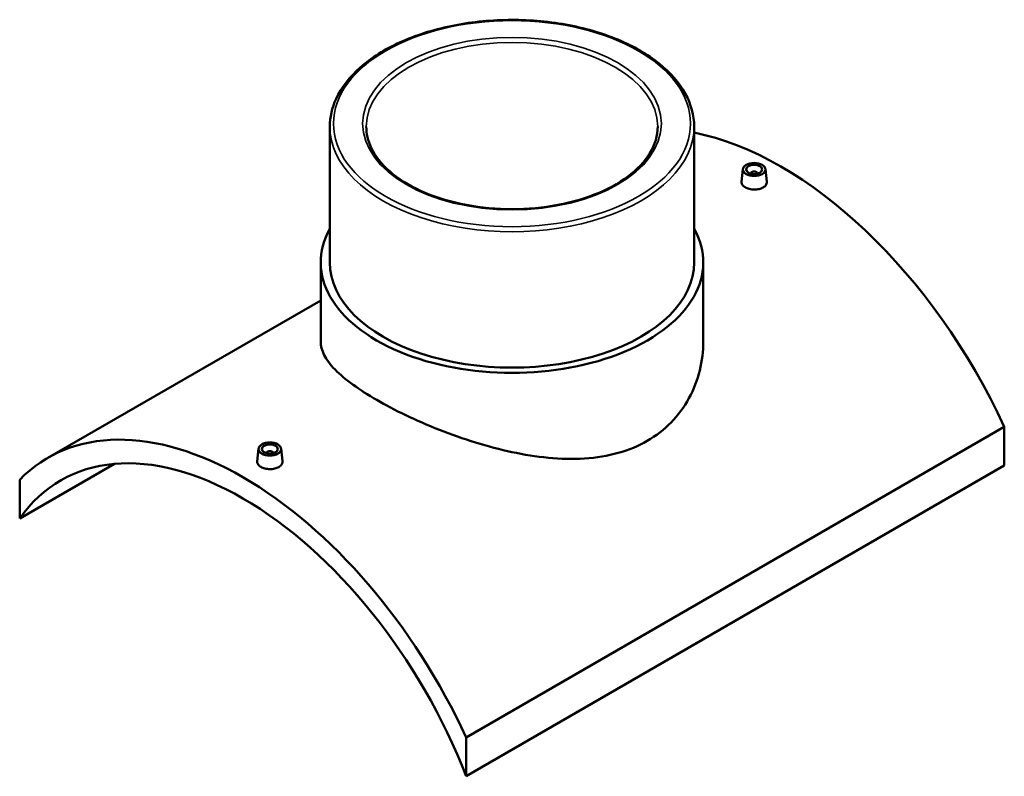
# Model space of a CAD drawing. Header units: millimetres. Extents: x -309 to 1497, y -360 to 1071.
# Tile 5 of 5: x 889 to 1497, y 604 to 1071. Entities that reach past the tile are written whole.
import ezdxf

# ---------------------------------------------------------------- set-up
doc = ezdxf.new("R2010")
doc.units = ezdxf.units.MM
doc.layers.add('Visible (ANSI)', color=7, linetype='Continuous', lineweight=50)
doc.layers.add('Visible Narrow (ANSI)', color=7, linetype='Continuous', lineweight=35)

msp = doc.modelspace()

# ---------------------------------------------------------------- linework, layer by layer
at = {"layer": 'Visible (ANSI)'}
for p, q in [((1080.25, 1005.1), (1080.25, 921.2)), ((1305.25, 1005.1), (1305.25, 921.2)), ((1335.32, 978.89), (1334.47, 971.03)), ((1340.3, 976), (1340.3, 976.19)), ((1344.3, 976), (1344.3, 976.19)), ((1349.29, 978.89), (1350.13, 971.04)), ((1074.62, 921.2), (1074.62, 872.26)), ((1310.87, 921.2), (1310.87, 872.26)), ((1074.62, 897.77), (906.08, 800.46)), ((1496.8, 819.65), (1164.46, 627.77)), ((1496.8, 819.65), (1496.8, 795.67)), ((1036.21, 806.2), (1035.36, 798.34)), ((1041.2, 803.5), (1041.2, 803.31)), ((1045.2, 803.5), (1045.2, 803.31)), ((1050.18, 806.2), (1051.03, 798.35)), ((888.69, 763.01), (947.21, 796.79)), ((1164.46, 603.79), (1496.8, 795.67)), ((888.69, 786.99), (888.69, 763.01)), ((1164.46, 603.79), (1164.46, 627.77))]:
    msp.add_line(p, q, dxfattribs=at)
for centre, major_axis, start_param, end_param in [((1358.92, 783.62), (120.5, -208.71), 1.413527, 2.67659), ((1342.3, 976.19), (-2, 0), 2.963882, 6.460896), ((1192.75, 921.2), (118.12, 0), 2.831748, 6.59303), ((1192.75, 921.2), (-112.5, 0), 0, 3.141593), ((1026.58, 591.75), (-120.5, 208.71), 4.555119, 6.440455), ((1026.58, 591.75), (-112.5, 194.86), 4.449306, 6.546269), ((1043.2, 803.5), (-2, 0), 2.963882, 6.460896)]:
    msp.add_ellipse(centre, major_axis=major_axis, ratio=0.57735, start_param=start_param, end_param=end_param, dxfattribs=at)
for centre, major_axis in [((1342.3, 978.64), (7, 0)), ((1342.3, 978.64), (5, 0)), ((1043.2, 805.95), (-7, 0)), ((1043.2, 805.95), (5, 0))]:
    msp.add_ellipse(centre, major_axis=major_axis, ratio=0.57735, dxfattribs=at)
for points, knots in [([(1305.25, 1005.1), (1305.25, 1012.03), (1303.38, 1018.95), (1296.1, 1032.16), (1290.62, 1038.44), (1276.52, 1049.75), (1267.85, 1054.75), (1248.25, 1062.9), (1237.32, 1066.04), (1214.36, 1070.16), (1202.32, 1071.14), (1178.33, 1070.83), (1166.39, 1069.56), (1143.77, 1064.88), (1133.1, 1061.47), (1114.1, 1052.83), (1105.78, 1047.6), (1092.37, 1035.8), (1087.28, 1029.23), (1081.56, 1016.71), (1080.25, 1010.91), (1080.25, 1005.1)], [0.785398, 0.785398, 0.785398, 0.785398, 1.093214, 1.093214, 1.409172, 1.409172, 1.731937, 1.731937, 2.055227, 2.055227, 2.377945, 2.377945, 2.700445, 2.700445, 3.023228, 3.023228, 3.346578, 3.346578, 3.668936, 3.668936, 3.926991, 3.926991, 3.926991, 3.926991]), ([(1282.75, 1005.1), (1282.75, 999.55), (1281.13, 993.99), (1274.78, 983.53), (1270.17, 978.62), (1258.49, 969.94), (1251.48, 966.15), (1235.7, 959.99), (1226.93, 957.62), (1208.5, 954.58), (1198.85, 953.91), (1179.65, 954.34), (1170.11, 955.44), (1152.14, 959.29), (1143.71, 962.04), (1128.82, 968.87), (1122.37, 972.96), (1112.05, 982), (1108.19, 986.95), (1103.76, 996.33), (1102.75, 1000.72), (1102.75, 1005.1)], [5.497787, 5.497787, 5.497787, 5.497787, 5.83484, 5.83484, 6.15815, 6.15815, 6.474241, 6.474241, 6.790272, 6.790272, 7.107013, 7.107013, 7.423983, 7.423983, 7.740581, 7.740581, 8.056444, 8.056444, 8.373194, 8.373194, 8.63938, 8.63938, 8.63938, 8.63938]), ([(1347.85, 967.49), (1347.16, 967.09), (1346.27, 966.75), (1344.34, 966.31), (1343.29, 966.21), (1341.32, 966.24), (1340.27, 966.36), (1338.34, 966.85), (1337.45, 967.2), (1336.06, 968.01), (1335.46, 968.51), (1334.66, 969.61), (1334.46, 970.2), (1334.46, 970.84), (1334.46, 970.93), (1334.47, 971.03)], [2.364412, 2.364412, 2.364412, 2.364412, 2.660012, 2.660012, 2.955611, 2.955611, 3.251115, 3.251115, 3.546618, 3.546618, 3.842122, 3.842122, 4.137625, 4.137625, 4.185493, 4.185493, 4.185493, 4.185493]), ([(1350.13, 971.04), (1350.14, 970.94), (1350.15, 970.85), (1350.15, 970.17), (1349.95, 969.55), (1349.15, 968.41), (1348.55, 967.9), (1347.85, 967.49)], [6.4537434, 6.4537434, 6.4537434, 6.4537434, 6.5020372, 6.5020372, 6.7976368, 6.7976368, 7.0932363, 7.0932363, 7.0932363, 7.0932363]), ([(1276.28, 810.98), (1270.92, 807.89), (1264.9, 805.36), (1251.87, 801.7), (1244.86, 800.56), (1230.32, 799.63), (1222.78, 799.82), (1207.66, 801.26), (1200.07, 802.5), (1185.44, 805.62), (1177.87, 807.62), (1162.74, 812.28), (1155.18, 814.95), (1140.62, 820.68), (1133.61, 823.75), (1120.58, 829.98), (1114.56, 833.15), (1103.88, 839.32), (1098.91, 842.49), (1090.2, 848.81), (1086.46, 851.96), (1080.48, 858.08), (1078.24, 861.07), (1075.31, 866.83), (1074.62, 869.6), (1074.62, 872.26)], [0, 0, 0, 0, 2.271099, 2.271099, 4.542197, 4.542197, 6.813296, 6.813296, 9.084394, 9.084394, 11.349838, 11.349838, 13.615283, 13.615283, 15.880727, 15.880727, 18.146171, 18.146171, 20.411615, 20.411615, 22.67706, 22.67706, 24.942504, 24.942504, 27.207948, 27.207948, 27.207948, 27.207948]), ([(1310.87, 872.26), (1310.87, 866.47), (1310.18, 860.45), (1307.25, 848.59), (1305.01, 842.75), (1299.05, 831.85), (1295.31, 826.78), (1286.6, 817.89), (1281.63, 814.07), (1276.28, 810.98)], [63.50029, 63.50029, 63.50029, 63.50029, 65.771389, 65.771389, 68.042487, 68.042487, 70.313586, 70.313586, 72.584684, 72.584684, 72.584684, 72.584684]), ([(1048.75, 794.81), (1048.05, 794.4), (1047.17, 794.06), (1045.23, 793.62), (1044.18, 793.52), (1042.21, 793.55), (1041.16, 793.68), (1039.23, 794.16), (1038.35, 794.51), (1036.96, 795.32), (1036.35, 795.82), (1035.55, 796.92), (1035.35, 797.51), (1035.35, 798.15), (1035.36, 798.24), (1035.37, 798.34)], [0, 0, 0, 0, 0.2956, 0.2956, 0.591199, 0.591199, 0.886703, 0.886703, 1.182206, 1.182206, 1.47771, 1.47771, 1.773213, 1.773213, 1.82108, 1.82108, 1.82108, 1.82108]), ([(1051.03, 798.35), (1051.04, 798.25), (1051.04, 798.16), (1051.04, 797.48), (1050.85, 796.86), (1050.05, 795.72), (1049.44, 795.21), (1048.75, 794.81)], [4.0893313, 4.0893313, 4.0893313, 4.0893313, 4.1376251, 4.1376251, 4.4332247, 4.4332247, 4.7288242, 4.7288242, 4.7288242, 4.7288242])]:
    msp.add_open_spline(points, degree=3, knots=knots, dxfattribs=at)
at = {"layer": 'Visible Narrow (ANSI)'}
for major_axis in [(110.25, 0), (92.25, 0)]:
    msp.add_ellipse((1192.75, 1006.93), major_axis=major_axis, ratio=0.57735, dxfattribs=at)
for major_axis, start_param, end_param in [((-90, 0), 3.141593, 6.283185), ((-112.5, 0), 0, 3.141593)]:
    msp.add_ellipse((1192.75, 1005.1), major_axis=major_axis, ratio=0.57735, start_param=start_param, end_param=end_param, dxfattribs=at)

doc.saveas('drawing.dxf')
